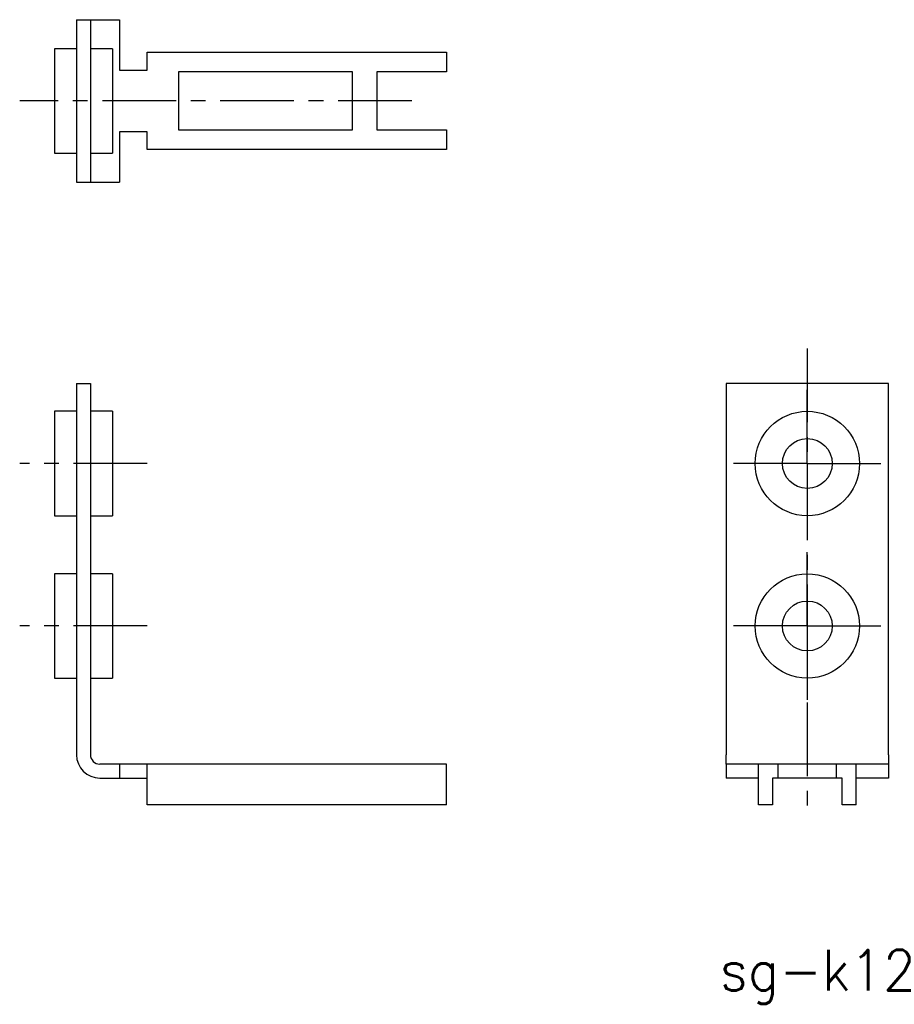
# Model space of a CAD drawing. Extents: x 0 to 217, y 0 to 150.
import ezdxf

# ---------------------------------------------------------------- set-up
doc = ezdxf.new("R2010")
doc.units = 0
doc.linetypes.add('CENTER', pattern=[10.16, 6.35, -1.27, 1.27, -1.27])
doc.layers.get('0').update_dxf_attribs({"linetype": 'CONTINUOUS'})
doc.styles.get("Standard").update_dxf_attribs({"font": 'txt', "bigfont": 'bigfont'})

msp = doc.modelspace()

# ---------------------------------------------------------------- linework, layer by layer
at = {"color": 7, "linetype": 'CONTINUOUS'}
for p, q in [((146.657, 150.127), (146.657, 136.127)), ((146.657, 150.127), (150.357, 150.127)), ((147.857, 150.127), (147.857, 136.127)), ((150.357, 150.127), (150.357, 145.777)), ((144.757, 147.627), (144.757, 138.627)), ((146.657, 147.627), (144.757, 147.627)), ((149.757, 147.627), (147.857, 147.627)), ((149.757, 147.627), (149.757, 138.627)), ((152.757, 147.327), (178.557, 147.327)), ((152.757, 145.777), (152.757, 147.327)), ((178.557, 147.327), (178.557, 145.627)), ((150.357, 145.777), (152.757, 145.777)), ((170.457, 145.627), (155.457, 145.627)), ((155.457, 145.627), (155.457, 140.627)), ((170.457, 140.627), (170.457, 145.627)), ((178.557, 145.627), (172.557, 145.627)), ((172.557, 145.627), (172.557, 140.627)), ((150.357, 140.477), (150.357, 136.127)), ((152.757, 140.477), (150.357, 140.477)), ((152.757, 138.927), (152.757, 140.477)), ((155.457, 140.627), (170.457, 140.627)), ((172.557, 140.627), (178.557, 140.627)), ((178.557, 140.627), (178.557, 138.927)), ((144.757, 138.627), (146.657, 138.627)), ((147.857, 138.627), (149.757, 138.627)), ((178.557, 138.927), (152.757, 138.927)), ((146.657, 136.127), (150.357, 136.127)), ((146.657, 118.78), (146.657, 86.78)), ((146.657, 118.78), (147.857, 118.78)), ((147.857, 118.78), (147.857, 86.78)), ((202.658, 118.78), (202.658, 86.78)), ((216.658, 118.78), (202.658, 118.78)), ((216.658, 86.78), (216.658, 118.78)), ((144.757, 116.38), (144.757, 107.38)), ((146.657, 116.38), (144.757, 116.38)), ((149.757, 116.38), (147.857, 116.38)), ((149.757, 116.38), (149.757, 107.38)), ((144.757, 107.38), (146.657, 107.38)), ((147.857, 107.38), (149.757, 107.38)), ((144.757, 102.38), (144.757, 93.38)), ((146.657, 102.38), (144.757, 102.38)), ((149.757, 102.38), (147.857, 102.38)), ((149.757, 102.38), (149.757, 93.38)), ((144.757, 93.38), (146.657, 93.38)), ((147.857, 93.38), (149.757, 93.38)), ((202.658, 85.98), (202.658, 86.78)), ((216.658, 86.78), (216.658, 85.98)), ((178.557, 85.98), (148.657, 85.98)), ((150.357, 85.98), (150.357, 84.78)), ((152.757, 82.48), (152.757, 85.98)), ((178.557, 82.48), (178.557, 85.98)), ((216.658, 85.98), (202.658, 85.98)), ((202.658, 85.98), (202.658, 84.78)), ((205.458, 82.48), (205.458, 85.98)), ((207.158, 84.78), (207.158, 85.98)), ((212.158, 85.98), (212.158, 84.78)), ((213.858, 82.48), (213.858, 85.98)), ((216.658, 85.98), (216.658, 84.78)), ((148.657, 84.78), (152.757, 84.78)), ((205.458, 84.78), (202.658, 84.78)), ((206.658, 84.78), (206.658, 82.48)), ((212.658, 84.78), (206.658, 84.78)), ((212.658, 82.48), (212.658, 84.78)), ((216.658, 84.78), (213.858, 84.78)), ((178.557, 82.48), (152.757, 82.48)), ((206.658, 82.48), (205.458, 82.48)), ((213.858, 82.48), (212.658, 82.48))]:
    msp.add_line(p, q, dxfattribs=at)
at = {"color": 4, "linetype": 'CENTER'}
for p, q in [((175.557, 143.127), (141.757, 143.127)), ((209.658, 121.78), (209.658, 81.78)), ((209.658, 111.88), (209.658, 119.38)), ((152.757, 111.88), (141.757, 111.88)), ((209.658, 111.88), (202.158, 111.88)), ((209.658, 111.88), (217.158, 111.88)), ((209.658, 111.88), (209.658, 104.38)), ((209.658, 97.88), (209.658, 105.38)), ((152.757, 97.88), (141.757, 97.88)), ((209.658, 97.88), (202.158, 97.88)), ((209.658, 97.88), (217.158, 97.88)), ((209.658, 97.88), (209.658, 90.38))]:
    msp.add_line(p, q, dxfattribs=at)
at = {"color": 7, "linetype": 'CONTINUOUS'}
for centre, radius in [((209.658, 111.88), 4.5), ((209.658, 111.88), 2.15), ((209.658, 97.88), 4.5), ((209.658, 97.88), 2.15)]:
    msp.add_circle(centre, radius, dxfattribs=at)
for radius in [2, 0.8]:
    msp.add_arc((148.657, 86.78), radius, 180, 270, dxfattribs=at)

# ---------------------------------------------------------------- texts
at = {"color": 2}
msp.add_text('sg-k12', height=3.5, dxfattribs=at).set_placement((202.092, 66.472))

doc.saveas('drawing.dxf')
